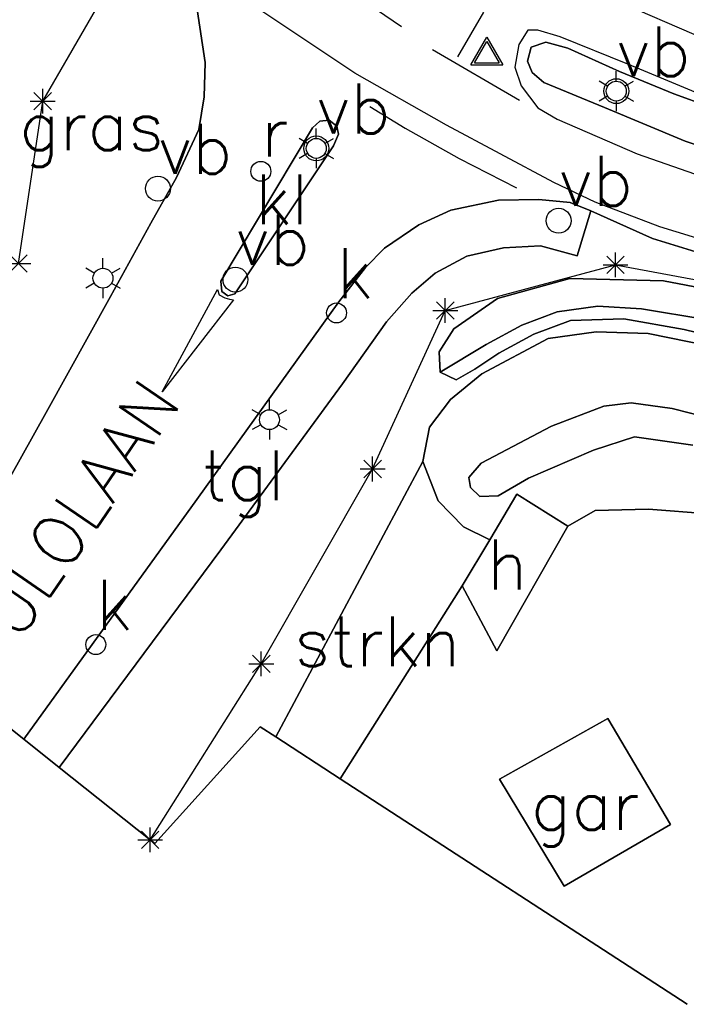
# Model space of a CAD drawing. Header units: millimetres. Extents: x 129727 to 131402, y 399018 to 399724.
# Tile 9 of 60: x 129840 to 129873, y 399401 to 399451. Entities that reach past the tile are written whole.
import ezdxf
from ezdxf.enums import TextEntityAlignment as Align

# ---------------------------------------------------------------- set-up
doc = ezdxf.new("R2010")
doc.units = ezdxf.units.MM
for name, color, linetype in [('MDI-IN-OPNAMEGRENS', 7, 'Continuous'), ('MDI-VL-BEPLANTING', 7, 'Continuous'), ('MDI-VL-GRAS', 7, 'Continuous'), ('MDI-VL-GROND', 7, 'Continuous'), ('MDI-VL-TALUD', 7, 'Continuous'), ('MDI-VL-VERHARDING', 7, 'Continuous'), ('MDI-XX-BEBOUWING', 10, 'Continuous'), ('MDI-XX-BEPLANTING', 80, 'Continuous'), ('MDI-XX-BORD', 255, 'Continuous'), ('MDI-XX-GRAS', 7, 'Continuous'), ('MDI-XX-GREPPEL', 160, 'Continuous'), ('MDI-XX-HAAG', 255, 'Continuous'), ('MDI-XX-MARKERING', 251, 'Continuous'), ('MDI-XX-RIOLERING', 130, 'Continuous'), ('MDI-XX-TALUD', 84, 'Continuous'), ('MDI-XX-TEKST25', 12, 'Continuous'), ('MDI-XX-TERREINAFSCH', 253, 'Continuous'), ('MDI-XX-VERHARDING', 30, 'Continuous')]:
    doc.layers.add(name, color=color, linetype=linetype)
doc.styles.add('ROMANS25', font='ROMANS.shx', dxfattribs={"height": 2.5})

msp = doc.modelspace()

# ---------------------------------------------------------------- linework, layer by layer
for p, q in [((129862.401, 399448.485), (129863.211, 399449.888)), ((129862.595, 399448.597), (129863.211, 399449.664)), ((129863.211, 399449.888), (129864.021, 399448.485)), ((129863.211, 399449.664), (129863.828, 399448.597)), ((129862.595, 399448.597), (129863.828, 399448.597)), ((129862.401, 399448.485), (129864.021, 399448.485)), ((129869.707, 399447.671), (129869.707, 399448.171)), ((129869.274, 399447.421), (129868.841, 399447.671)), ((129870.14, 399447.421), (129870.573, 399447.671)), ((129840.484, 399446.227), (129841.368, 399447.111)), ((129841.368, 399446.227), (129840.484, 399447.111)), ((129840.926, 399446.044), (129840.926, 399447.294)), ((129840.301, 399446.669), (129841.551, 399446.669)), ((129869.274, 399446.921), (129868.841, 399446.671)), ((129869.707, 399446.671), (129869.707, 399446.171)), ((129870.14, 399446.921), (129870.573, 399446.671)), ((129854.654, 399444.797), (129854.654, 399445.297)), ((129854.221, 399444.547), (129853.788, 399444.797)), ((129855.087, 399444.547), (129855.52, 399444.797)), ((129854.221, 399444.047), (129853.788, 399443.797)), ((129854.654, 399443.797), (129854.654, 399443.297)), ((129855.087, 399444.047), (129855.52, 399443.797)), ((129839.269, 399438.074), (129840.153, 399438.958)), ((129840.153, 399438.074), (129839.269, 399438.958)), ((129843.949, 399438.278), (129843.949, 399438.778)), ((129869.226, 399438.008), (129870.11, 399438.892)), ((129870.11, 399438.008), (129869.226, 399438.892)), ((129869.668, 399437.825), (129869.668, 399439.075)), ((129839.086, 399438.516), (129840.336, 399438.516)), ((129843.516, 399438.028), (129843.083, 399438.278)), ((129844.382, 399438.028), (129844.815, 399438.278)), ((129869.043, 399438.45), (129870.293, 399438.45)), ((129843.516, 399437.528), (129843.083, 399437.278)), ((129843.949, 399437.278), (129843.949, 399436.778)), ((129844.382, 399437.528), (129844.815, 399437.278)), ((129861.127, 399435.531), (129861.127, 399436.781)), ((129860.685, 399435.714), (129861.569, 399436.598)), ((129861.569, 399435.714), (129860.685, 399436.598)), ((129860.502, 399436.156), (129861.752, 399436.156)), ((129852.303, 399431.175), (129852.303, 399431.675)), ((129851.87, 399430.925), (129851.437, 399431.175)), ((129852.736, 399430.925), (129853.169, 399431.175)), ((129851.87, 399430.425), (129851.437, 399430.175)), ((129852.736, 399430.425), (129853.169, 399430.175)), ((129852.303, 399430.175), (129852.303, 399429.675)), ((129857.482, 399427.579), (129857.482, 399428.829)), ((129857.04, 399427.762), (129857.924, 399428.646)), ((129857.924, 399427.762), (129857.04, 399428.646)), ((129856.857, 399428.204), (129858.107, 399428.204)), ((129851.893, 399417.792), (129851.893, 399419.042)), ((129851.268, 399418.417), (129852.518, 399418.417)), ((129851.451, 399417.975), (129852.335, 399418.859)), ((129852.335, 399417.975), (129851.451, 399418.859)), ((129845.877, 399409.138), (129846.761, 399410.022)), ((129846.761, 399409.138), (129845.877, 399410.022)), ((129846.319, 399408.955), (129846.319, 399410.205)), ((129845.694, 399409.58), (129846.944, 399409.58))]:
    msp.add_line(p, q)
for centre, radius in [((129869.707, 399447.171), 0.625), ((129869.707, 399447.171), 0.5), ((129854.654, 399444.297), 0.625), ((129854.654, 399444.297), 0.5), ((129851.872, 399443.143), 0.5), ((129846.708, 399442.276), 0.625), ((129866.813, 399440.666), 0.625), ((129843.949, 399437.778), 0.5), ((129850.598, 399437.708), 0.625), ((129855.669, 399436.034), 0.5), ((129852.303, 399430.675), 0.5), ((129843.591, 399419.382), 0.5)]:
    msp.add_circle(centre, radius)
at = {"layer": 'MDI-IN-OPNAMEGRENS'}
for p, q in [((129834.388, 399419.078), (129839.972, 399414.633)), ((129846.546, 399409.399), (129851.842, 399415.254)), ((129851.842, 399415.254), (129852.627, 399414.744)), ((129839.972, 399414.633), (129841.758, 399413.211)), ((129852.627, 399414.744), (129855.855, 399412.645)), ((129841.758, 399413.211), (129846.319, 399409.58)), ((129855.855, 399412.645), (129873.269, 399401.322)), ((129846.319, 399409.58), (129846.546, 399409.399))]:
    msp.add_line(p, q, dxfattribs=at)
at = {"layer": 'MDI-VL-BEPLANTING'}
for p, q in [((129852.627, 399414.744), (129860.006, 399428.574)), ((129860.006, 399428.574), (129860.776, 399426.602)), ((129860.776, 399426.602), (129862.037, 399425.299)), ((129862.037, 399425.299), (129863.356, 399424.651)), ((129863.356, 399424.651), (129861.977, 399422.332)), ((129861.977, 399422.332), (129855.855, 399412.645)), ((129855.855, 399412.645), (129852.627, 399414.744)), ((129855.855, 399412.645), (129855.855, 399412.645))]:
    msp.add_line(p, q, dxfattribs=at)
at = {"layer": 'MDI-VL-GRAS'}
for p, q in [((129848.679, 399451.278), (129849.079, 399448.603)), ((129865.431, 399449.378), (129866.174, 399449.636)), ((129866.174, 399449.636), (129867.276, 399449.326)), ((129865.26, 399448.668), (129865.431, 399449.378)), ((129867.276, 399449.326), (129869.874, 399448.154)), ((129849.079, 399448.603), (129849.032, 399446.877)), ((129865.483, 399448.105), (129865.26, 399448.668)), ((129866.065, 399447.601), (129865.483, 399448.105)), ((129869.874, 399448.154), (129872.594, 399447.029)), ((129869.119, 399446.35), (129866.065, 399447.601)), ((129849.032, 399446.877), (129848.764, 399445.248)), ((129872.594, 399447.029), (129876.182, 399445.729)), ((129873.171, 399444.664), (129869.119, 399446.35)), ((129848.764, 399445.248), (129847.635, 399442.843)), ((129877.451, 399443.188), (129873.171, 399444.664)), ((129847.635, 399442.843), (129846.355, 399440.542)), ((129867.746, 399438.897), (129868.437, 399441.168)), ((129868.437, 399441.168), (129871.519, 399439.776)), ((129846.355, 399440.542), (129844.322, 399436.859)), ((129871.519, 399439.776), (129875.388, 399438.575)), ((129862.202, 399438.888), (129864.04, 399439.309)), ((129864.04, 399439.309), (129865.898, 399439.41)), ((129865.898, 399439.41), (129867.746, 399438.897)), ((129860.615, 399438.029), (129862.202, 399438.888)), ((129859.443, 399437.023), (129860.615, 399438.029)), ((129867.376, 399437.756), (129863.748, 399436.754)), ((129863.748, 399436.754), (129867.376, 399437.756)), ((129872.073, 399437.642), (129867.376, 399437.756)), ((129867.376, 399437.756), (129872.073, 399437.642)), ((129877.878, 399436.532), (129872.073, 399437.642)), ((129872.073, 399437.642), (129877.878, 399436.532)), ((129844.322, 399436.859), (129841.103, 399431.032)), ((129858.17, 399435.592), (129859.443, 399437.023)), ((129863.748, 399436.754), (129861.548, 399435.241)), ((129861.548, 399435.241), (129863.748, 399436.754)), ((129866.736, 399436.083), (129868.783, 399436.372)), ((129868.783, 399436.372), (129866.736, 399436.083)), ((129868.783, 399436.372), (129870.966, 399436.233)), ((129870.966, 399436.233), (129868.783, 399436.372)), ((129870.966, 399436.233), (129874.194, 399435.711)), ((129874.194, 399435.711), (129870.966, 399436.233)), ((129864.97, 399435.415), (129866.736, 399436.083)), ((129866.736, 399436.083), (129864.97, 399435.415)), ((129867.403, 399435.657), (129870.083, 399435.745)), ((129870.083, 399435.745), (129867.403, 399435.657)), ((129870.083, 399435.745), (129873.111, 399435.208)), ((129873.111, 399435.208), (129870.083, 399435.745)), ((129855.974, 399432.47), (129858.17, 399435.592)), ((129861.548, 399435.241), (129860.812, 399434.08)), ((129860.812, 399434.08), (129861.548, 399435.241)), ((129863.182, 399434.455), (129864.97, 399435.415)), ((129864.97, 399435.415), (129863.182, 399434.455)), ((129865.575, 399434.967), (129867.403, 399435.657)), ((129867.403, 399435.657), (129865.575, 399434.967)), ((129873.111, 399435.208), (129877.411, 399434.163)), ((129877.411, 399434.163), (129873.111, 399435.208)), ((129866.283, 399434.751), (129862.961, 399432.979)), ((129862.961, 399432.979), (129866.283, 399434.751)), ((129863.807, 399434.022), (129865.575, 399434.967)), ((129865.575, 399434.967), (129863.807, 399434.022)), ((129868.69, 399435.083), (129866.283, 399434.751)), ((129866.283, 399434.751), (129868.69, 399435.083)), ((129871.301, 399435.001), (129868.69, 399435.083)), ((129868.69, 399435.083), (129871.301, 399435.001)), ((129874.897, 399434.268), (129871.301, 399435.001)), ((129871.301, 399435.001), (129874.897, 399434.268)), ((129860.865, 399433.053), (129863.182, 399434.455)), ((129863.182, 399434.455), (129860.865, 399433.053)), ((129860.812, 399434.08), (129860.865, 399433.053)), ((129860.865, 399433.053), (129860.812, 399434.08)), ((129862.602, 399433.218), (129863.807, 399434.022)), ((129863.807, 399434.022), (129862.602, 399433.218)), ((129861.674, 399432.67), (129862.602, 399433.218)), ((129862.602, 399433.218), (129861.674, 399432.67)), ((129860.865, 399433.053), (129861.674, 399432.67)), ((129861.674, 399432.67), (129860.865, 399433.053)), ((129862.961, 399432.979), (129861.386, 399431.682)), ((129861.386, 399431.682), (129862.961, 399432.979)), ((129849.862, 399424.147), (129855.974, 399432.47)), ((129861.386, 399431.682), (129860.332, 399430.301)), ((129860.332, 399430.301), (129861.386, 399431.682)), ((129869.088, 399431.357), (129866.456, 399430.349)), ((129866.456, 399430.349), (129869.088, 399431.357)), ((129870.462, 399431.514), (129869.088, 399431.357)), ((129869.088, 399431.357), (129870.462, 399431.514)), ((129872.507, 399431.239), (129870.462, 399431.514)), ((129870.462, 399431.514), (129872.507, 399431.239)), ((129875.477, 399430.486), (129872.507, 399431.239)), ((129872.507, 399431.239), (129875.477, 399430.486)), ((129841.103, 399431.032), (129837.175, 399424.029)), ((129860.332, 399430.301), (129860.006, 399428.574)), ((129860.006, 399428.574), (129860.332, 399430.301)), ((129866.456, 399430.349), (129862.924, 399428.487)), ((129862.924, 399428.487), (129866.456, 399430.349)), ((129868.562, 399429.143), (129870.618, 399429.812)), ((129870.618, 399429.812), (129868.562, 399429.143)), ((129870.618, 399429.812), (129873.545, 399429.399)), ((129873.545, 399429.399), (129870.618, 399429.812)), ((129865.298, 399427.735), (129868.562, 399429.143)), ((129868.562, 399429.143), (129865.298, 399427.735)), ((129860.006, 399428.574), (129852.627, 399414.744)), ((129860.776, 399426.602), (129860.006, 399428.574)), ((129862.924, 399428.487), (129862.3, 399427.774)), ((129862.3, 399427.774), (129862.924, 399428.487)), ((129862.3, 399427.774), (129862.393, 399427.276)), ((129862.393, 399427.276), (129862.3, 399427.774)), ((129862.393, 399427.276), (129862.857, 399426.815)), ((129862.857, 399426.815), (129862.393, 399427.276)), ((129863.788, 399426.856), (129865.298, 399427.735)), ((129865.298, 399427.735), (129863.788, 399426.856)), ((129862.857, 399426.815), (129863.788, 399426.856)), ((129863.788, 399426.856), (129862.857, 399426.815)), ((129864.719, 399426.943), (129863.356, 399424.651)), ((129867.276, 399425.321), (129864.719, 399426.943)), ((129862.037, 399425.299), (129860.776, 399426.602)), ((129868.648, 399426.117), (129867.276, 399425.321)), ((129871.326, 399426.176), (129868.648, 399426.117)), ((129875.126, 399425.891), (129871.326, 399426.176)), ((129863.356, 399424.651), (129862.037, 399425.299)), ((129841.758, 399413.211), (129849.862, 399424.147)), ((129851.842, 399415.254), (129846.546, 399409.399)), ((129852.627, 399414.744), (129851.842, 399415.254)), ((129846.319, 399409.58), (129841.758, 399413.211)), ((129846.546, 399409.399), (129846.319, 399409.58))]:
    msp.add_line(p, q, dxfattribs=at)
at = {"layer": 'MDI-VL-GROND'}
for p, q in [((129867.276, 399425.321), (129868.648, 399426.117)), ((129868.648, 399426.117), (129871.326, 399426.176)), ((129871.326, 399426.176), (129875.126, 399425.891)), ((129863.714, 399419.064), (129867.276, 399425.321)), ((129855.855, 399412.645), (129861.977, 399422.332)), ((129861.977, 399422.332), (129863.714, 399419.064)), ((129869.277, 399415.672), (129863.854, 399412.626)), ((129872.421, 399410.356), (129869.277, 399415.672)), ((129873.269, 399401.322), (129855.855, 399412.645)), ((129863.854, 399412.626), (129867.089, 399407.247)), ((129863.854, 399412.626), (129863.854, 399412.626)), ((129867.089, 399407.247), (129872.421, 399410.356))]:
    msp.add_line(p, q, dxfattribs=at)
at = {"layer": 'MDI-VL-TALUD'}
for p, q in [((129863.748, 399436.754), (129867.376, 399437.756)), ((129867.376, 399437.756), (129872.073, 399437.642)), ((129872.073, 399437.642), (129877.878, 399436.532)), ((129861.548, 399435.241), (129863.748, 399436.754)), ((129868.783, 399436.372), (129866.736, 399436.083)), ((129866.736, 399436.083), (129868.783, 399436.372)), ((129870.966, 399436.233), (129868.783, 399436.372)), ((129868.783, 399436.372), (129870.966, 399436.233)), ((129874.194, 399435.711), (129870.966, 399436.233)), ((129870.966, 399436.233), (129874.194, 399435.711)), ((129866.736, 399436.083), (129864.97, 399435.415)), ((129864.97, 399435.415), (129866.736, 399436.083)), ((129870.083, 399435.745), (129867.403, 399435.657)), ((129873.111, 399435.208), (129870.083, 399435.745)), ((129860.812, 399434.08), (129861.548, 399435.241)), ((129864.97, 399435.415), (129863.182, 399434.455)), ((129863.182, 399434.455), (129864.97, 399435.415)), ((129867.403, 399435.657), (129865.575, 399434.967)), ((129877.411, 399434.163), (129873.111, 399435.208)), ((129862.961, 399432.979), (129866.283, 399434.751)), ((129865.575, 399434.967), (129863.807, 399434.022)), ((129866.283, 399434.751), (129868.69, 399435.083)), ((129868.69, 399435.083), (129871.301, 399435.001)), ((129871.301, 399435.001), (129874.897, 399434.268)), ((129863.182, 399434.455), (129860.865, 399433.053)), ((129860.865, 399433.053), (129863.182, 399434.455)), ((129860.865, 399433.053), (129860.812, 399434.08)), ((129863.807, 399434.022), (129862.602, 399433.218)), ((129862.602, 399433.218), (129861.674, 399432.67)), ((129861.674, 399432.67), (129860.865, 399433.053)), ((129861.386, 399431.682), (129862.961, 399432.979)), ((129860.332, 399430.301), (129861.386, 399431.682)), ((129869.088, 399431.357), (129866.456, 399430.349)), ((129870.462, 399431.514), (129869.088, 399431.357)), ((129872.507, 399431.239), (129870.462, 399431.514)), ((129875.477, 399430.486), (129872.507, 399431.239)), ((129860.006, 399428.574), (129860.332, 399430.301)), ((129866.456, 399430.349), (129862.924, 399428.487)), ((129868.562, 399429.143), (129870.618, 399429.812)), ((129870.618, 399429.812), (129873.545, 399429.399)), ((129865.298, 399427.735), (129868.562, 399429.143)), ((129860.776, 399426.602), (129860.006, 399428.574)), ((129862.924, 399428.487), (129862.3, 399427.774)), ((129862.3, 399427.774), (129862.393, 399427.276)), ((129862.393, 399427.276), (129862.857, 399426.815)), ((129863.788, 399426.856), (129865.298, 399427.735)), ((129862.857, 399426.815), (129863.788, 399426.856)), ((129864.719, 399426.943), (129863.356, 399424.651)), ((129867.276, 399425.321), (129864.719, 399426.943)), ((129862.037, 399425.299), (129860.776, 399426.602)), ((129868.648, 399426.117), (129867.276, 399425.321)), ((129871.326, 399426.176), (129868.648, 399426.117)), ((129875.126, 399425.891), (129871.326, 399426.176)), ((129863.356, 399424.651), (129862.037, 399425.299))]:
    msp.add_line(p, q, dxfattribs=at)
at = {"layer": 'MDI-VL-VERHARDING'}
for p, q in [((129849.079, 399448.603), (129848.679, 399451.278)), ((129866.174, 399449.636), (129865.431, 399449.378)), ((129867.276, 399449.326), (129866.174, 399449.636)), ((129865.431, 399449.378), (129865.26, 399448.668)), ((129869.874, 399448.154), (129867.276, 399449.326)), ((129849.032, 399446.877), (129849.079, 399448.603)), ((129865.26, 399448.668), (129865.483, 399448.105)), ((129865.483, 399448.105), (129866.065, 399447.601)), ((129872.594, 399447.029), (129869.874, 399448.154)), ((129866.065, 399447.601), (129869.119, 399446.35)), ((129848.764, 399445.248), (129849.032, 399446.877)), ((129876.182, 399445.729), (129872.594, 399447.029)), ((129869.119, 399446.35), (129873.171, 399444.664)), ((129854.825, 399445.663), (129854.471, 399445.323)), ((129854.471, 399445.323), (129854.825, 399445.663)), ((129855.294, 399445.718), (129854.825, 399445.663)), ((129854.825, 399445.663), (129855.294, 399445.718)), ((129855.689, 399445.413), (129855.294, 399445.718)), ((129855.294, 399445.718), (129855.689, 399445.413)), ((129847.635, 399442.843), (129848.764, 399445.248)), ((129854.471, 399445.323), (129849.867, 399437.623)), ((129849.867, 399437.623), (129854.471, 399445.323)), ((129855.766, 399445.004), (129855.689, 399445.413)), ((129855.689, 399445.413), (129855.766, 399445.004)), ((129855.519, 399444.417), (129855.766, 399445.004)), ((129855.766, 399445.004), (129855.519, 399444.417)), ((129873.171, 399444.664), (129877.451, 399443.188)), ((129850.561, 399436.999), (129855.519, 399444.417)), ((129855.519, 399444.417), (129850.561, 399436.999)), ((129846.355, 399440.542), (129847.635, 399442.843)), ((129863.795, 399441.702), (129861.399, 399441.192)), ((129861.399, 399441.192), (129863.795, 399441.702)), ((129865.824, 399441.726), (129863.795, 399441.702)), ((129863.795, 399441.702), (129865.824, 399441.726)), ((129867.389, 399441.574), (129865.824, 399441.726)), ((129865.824, 399441.726), (129867.389, 399441.574)), ((129861.399, 399441.192), (129859.793, 399440.455)), ((129859.793, 399440.455), (129861.399, 399441.192)), ((129868.437, 399441.168), (129867.389, 399441.574)), ((129867.389, 399441.574), (129868.437, 399441.168)), ((129868.437, 399441.168), (129867.746, 399438.897)), ((129871.519, 399439.776), (129868.437, 399441.168)), ((129844.322, 399436.859), (129846.355, 399440.542)), ((129859.793, 399440.455), (129858.076, 399439.287)), ((129858.076, 399439.287), (129859.793, 399440.455)), ((129875.388, 399438.575), (129871.519, 399439.776)), ((129858.076, 399439.287), (129857.116, 399438.319)), ((129857.116, 399438.319), (129858.076, 399439.287)), ((129864.04, 399439.309), (129862.202, 399438.888)), ((129865.898, 399439.41), (129864.04, 399439.309)), ((129867.746, 399438.897), (129865.898, 399439.41)), ((129862.202, 399438.888), (129860.615, 399438.029)), ((129857.116, 399438.319), (129855.788, 399436.59)), ((129855.788, 399436.59), (129857.116, 399438.319)), ((129860.615, 399438.029), (129859.443, 399437.023)), ((129849.867, 399437.623), (129849.916, 399437.115)), ((129849.867, 399437.623), (129849.867, 399437.623)), ((129849.916, 399437.115), (129849.867, 399437.623)), ((129849.867, 399437.623), (129849.867, 399437.623)), ((129841.103, 399431.032), (129844.322, 399436.859)), ((129849.916, 399437.115), (129850.215, 399436.899)), ((129850.215, 399436.899), (129849.916, 399437.115)), ((129850.215, 399436.899), (129850.561, 399436.999)), ((129850.561, 399436.999), (129850.215, 399436.899)), ((129859.443, 399437.023), (129858.17, 399435.592)), ((129855.788, 399436.59), (129848.662, 399426.676)), ((129848.662, 399426.676), (129855.788, 399436.59)), ((129858.17, 399435.592), (129855.974, 399432.47)), ((129855.974, 399432.47), (129849.862, 399424.147)), ((129837.175, 399424.029), (129841.103, 399431.032)), ((129848.662, 399426.676), (129839.972, 399414.633)), ((129839.972, 399414.633), (129848.662, 399426.676)), ((129849.862, 399424.147), (129841.758, 399413.211)), ((129839.972, 399414.633), (129834.388, 399419.078)), ((129841.758, 399413.211), (129839.972, 399414.633)), ((129841.758, 399413.211), (129841.758, 399413.211))]:
    msp.add_line(p, q, dxfattribs=at)
at = {"layer": 'MDI-XX-BEBOUWING'}
for p, q in [((129863.356, 399424.651), (129864.719, 399426.943)), ((129864.719, 399426.943), (129867.276, 399425.321)), ((129867.276, 399425.321), (129863.714, 399419.064)), ((129861.977, 399422.332), (129863.356, 399424.651)), ((129863.714, 399419.064), (129861.977, 399422.332)), ((129861.977, 399422.332), (129861.977, 399422.332)), ((129863.854, 399412.626), (129869.277, 399415.672)), ((129869.277, 399415.672), (129872.421, 399410.356)), ((129867.089, 399407.247), (129863.854, 399412.626)), ((129863.854, 399412.626), (129863.854, 399412.626)), ((129872.421, 399410.356), (129867.089, 399407.247))]:
    msp.add_line(p, q, dxfattribs=at)
at = {"layer": 'MDI-XX-BEPLANTING'}
for p, q in [((129840.926, 399446.669), (129843.965, 399451.916)), ((129839.711, 399438.516), (129840.926, 399446.669)), ((129861.127, 399436.156), (129869.668, 399438.45)), ((129869.668, 399438.45), (129879.379, 399436.63)), ((129857.482, 399428.204), (129861.127, 399436.156)), ((129851.893, 399418.417), (129857.482, 399428.204)), ((129846.319, 399409.58), (129851.893, 399418.417))]:
    msp.add_line(p, q, dxfattribs=at)
at = {"layer": 'MDI-XX-GREPPEL'}
for p, q in [((129866.736, 399436.083), (129868.783, 399436.372)), ((129868.783, 399436.372), (129870.966, 399436.233)), ((129870.966, 399436.233), (129874.194, 399435.711)), ((129864.97, 399435.415), (129866.736, 399436.083)), ((129863.182, 399434.455), (129864.97, 399435.415))]:
    msp.add_line(p, q, dxfattribs=at)
at = {"layer": 'MDI-XX-HAAG'}
msp.add_line((129861.977, 399422.332), (129855.855, 399412.645), dxfattribs=at)
at = {"layer": 'MDI-XX-MARKERING'}
for p, q in [((129854.724, 399453.293), (129858.924, 399450.422)), ((129877.293, 399448.41), (129867.639, 399452.609)), ((129856.588, 399448.069), (129851.98, 399451.16)), ((129861.757, 399448.898), (129863.06, 399451.137)), ((129865.274, 399450.233), (129864.813, 399449.509)), ((129865.766, 399450.226), (129865.274, 399450.233)), ((129866.892, 399449.903), (129865.766, 399450.226)), ((129870.288, 399448.519), (129866.892, 399449.903)), ((129860.481, 399449.259), (129864.846, 399446.723)), ((129864.813, 399449.509), (129864.621, 399448.372)), ((129861.195, 399445.455), (129856.588, 399448.069)), ((129864.621, 399448.372), (129864.93, 399447.436)), ((129874.298, 399446.853), (129870.288, 399448.519)), ((129864.93, 399447.436), (129865.778, 399446.329)), ((129857.34, 399446.401), (129859.111, 399445.32)), ((129865.778, 399446.329), (129866.746, 399445.758)), ((129866.746, 399445.758), (129870.763, 399444.016)), ((129859.111, 399445.32), (129861.829, 399443.781)), ((129866.576, 399442.581), (129861.195, 399445.455)), ((129861.829, 399443.781), (129864.697, 399442.313)), ((129870.763, 399444.016), (129877.5, 399441.675)), ((129868.652, 399441.594), (129866.576, 399442.581)), ((129871.89, 399440.352), (129868.652, 399441.594)), ((129876.107, 399439.071), (129871.89, 399440.352)), ((129846.927, 399432.068), (129849.689, 399437.215)), ((129849.689, 399437.215), (129849.775, 399436.945)), ((129849.689, 399437.215), (129849.689, 399437.215)), ((129850.507, 399436.697), (129846.927, 399432.068)), ((129849.775, 399436.945), (129850.073, 399436.795)), ((129850.073, 399436.795), (129850.294, 399436.725)), ((129850.294, 399436.725), (129850.507, 399436.697))]:
    msp.add_line(p, q, dxfattribs=at)
at = {"layer": 'MDI-XX-TALUD'}
for p, q in [((129867.376, 399437.756), (129863.748, 399436.754)), ((129872.073, 399437.642), (129867.376, 399437.756)), ((129877.878, 399436.532), (129872.073, 399437.642)), ((129863.748, 399436.754), (129861.548, 399435.241)), ((129867.403, 399435.657), (129870.083, 399435.745)), ((129870.083, 399435.745), (129873.111, 399435.208)), ((129861.548, 399435.241), (129860.812, 399434.08)), ((129865.575, 399434.967), (129867.403, 399435.657)), ((129873.111, 399435.208), (129877.411, 399434.163)), ((129862.961, 399432.979), (129866.283, 399434.751)), ((129863.807, 399434.022), (129865.575, 399434.967)), ((129866.283, 399434.751), (129868.69, 399435.083)), ((129868.69, 399435.083), (129871.301, 399435.001)), ((129871.301, 399435.001), (129874.897, 399434.268)), ((129860.812, 399434.08), (129860.865, 399433.053)), ((129862.602, 399433.218), (129863.807, 399434.022)), ((129861.674, 399432.67), (129862.602, 399433.218)), ((129860.865, 399433.053), (129861.674, 399432.67)), ((129861.386, 399431.682), (129862.961, 399432.979)), ((129860.332, 399430.301), (129861.386, 399431.682)), ((129866.456, 399430.349), (129869.088, 399431.357)), ((129869.088, 399431.357), (129870.462, 399431.514)), ((129870.462, 399431.514), (129872.507, 399431.239)), ((129872.507, 399431.239), (129875.477, 399430.486)), ((129860.006, 399428.574), (129860.332, 399430.301)), ((129862.924, 399428.487), (129866.456, 399430.349)), ((129870.618, 399429.812), (129868.562, 399429.143)), ((129873.545, 399429.399), (129870.618, 399429.812)), ((129868.562, 399429.143), (129865.298, 399427.735)), ((129860.776, 399426.602), (129860.006, 399428.574)), ((129862.3, 399427.774), (129862.924, 399428.487)), ((129862.393, 399427.276), (129862.3, 399427.774)), ((129862.857, 399426.815), (129862.393, 399427.276)), ((129865.298, 399427.735), (129863.788, 399426.856)), ((129863.788, 399426.856), (129862.857, 399426.815)), ((129862.037, 399425.299), (129860.776, 399426.602)), ((129868.648, 399426.117), (129867.276, 399425.321)), ((129871.326, 399426.176), (129868.648, 399426.117)), ((129875.126, 399425.891), (129871.326, 399426.176)), ((129863.356, 399424.651), (129862.037, 399425.299))]:
    msp.add_line(p, q, dxfattribs=at)
at = {"layer": 'MDI-XX-TERREINAFSCH'}
for p, q in [((129849.079, 399448.603), (129848.679, 399451.278)), ((129866.174, 399449.636), (129865.431, 399449.378)), ((129867.276, 399449.326), (129866.174, 399449.636)), ((129865.431, 399449.378), (129865.26, 399448.668)), ((129869.874, 399448.154), (129867.276, 399449.326)), ((129849.032, 399446.877), (129849.079, 399448.603)), ((129865.26, 399448.668), (129865.483, 399448.105)), ((129865.483, 399448.105), (129866.065, 399447.601)), ((129872.594, 399447.029), (129869.874, 399448.154)), ((129866.065, 399447.601), (129869.119, 399446.35)), ((129848.764, 399445.248), (129849.032, 399446.877)), ((129876.182, 399445.729), (129872.594, 399447.029)), ((129869.119, 399446.35), (129873.171, 399444.664)), ((129854.471, 399445.323), (129854.825, 399445.663)), ((129854.825, 399445.663), (129855.294, 399445.718)), ((129855.294, 399445.718), (129855.689, 399445.413)), ((129847.635, 399442.843), (129848.764, 399445.248)), ((129849.867, 399437.623), (129854.471, 399445.323)), ((129855.689, 399445.413), (129855.766, 399445.004)), ((129855.766, 399445.004), (129855.519, 399444.417)), ((129873.171, 399444.664), (129877.451, 399443.188)), ((129855.519, 399444.417), (129850.561, 399436.999)), ((129846.355, 399440.542), (129847.635, 399442.843)), ((129861.399, 399441.192), (129863.795, 399441.702)), ((129863.795, 399441.702), (129865.824, 399441.726)), ((129865.824, 399441.726), (129867.389, 399441.574)), ((129859.793, 399440.455), (129861.399, 399441.192)), ((129867.389, 399441.574), (129868.437, 399441.168)), ((129867.746, 399438.897), (129868.437, 399441.168)), ((129868.437, 399441.168), (129871.519, 399439.776)), ((129844.322, 399436.859), (129846.355, 399440.542)), ((129858.076, 399439.287), (129859.793, 399440.455)), ((129871.519, 399439.776), (129875.388, 399438.575)), ((129857.116, 399438.319), (129858.076, 399439.287)), ((129862.202, 399438.888), (129864.04, 399439.309)), ((129864.04, 399439.309), (129865.898, 399439.41)), ((129865.898, 399439.41), (129867.746, 399438.897)), ((129860.615, 399438.029), (129862.202, 399438.888)), ((129855.788, 399436.59), (129857.116, 399438.319)), ((129859.443, 399437.023), (129860.615, 399438.029)), ((129849.916, 399437.115), (129849.867, 399437.623)), ((129841.103, 399431.032), (129844.322, 399436.859)), ((129850.215, 399436.899), (129849.916, 399437.115)), ((129850.561, 399436.999), (129850.215, 399436.899)), ((129858.17, 399435.592), (129859.443, 399437.023)), ((129848.662, 399426.676), (129855.788, 399436.59)), ((129855.974, 399432.47), (129858.17, 399435.592)), ((129849.862, 399424.147), (129855.974, 399432.47)), ((129837.175, 399424.029), (129841.103, 399431.032)), ((129860.006, 399428.574), (129852.627, 399414.744)), ((129839.972, 399414.633), (129848.662, 399426.676)), ((129841.758, 399413.211), (129849.862, 399424.147))]:
    msp.add_line(p, q, dxfattribs=at)

# ---------------------------------------------------------------- texts
at = {"layer": 'MDI-XX-BEBOUWING', "style": 'ROMANS25'}
for s, p in [('h', (129864.243, 399423.407)), ('gar', (129868.148, 399411.335))]:
    msp.add_text(s, height=2.5, dxfattribs=at).set_placement(p, align=Align.MIDDLE_CENTER)
at = {"layer": 'MDI-XX-BEPLANTING', "style": 'ROMANS25'}
msp.add_text('strkn', height=2.5, dxfattribs=at).set_placement((129857.721, 399419.542), align=Align.MIDDLE_CENTER)
at = {"layer": 'MDI-XX-BORD', "style": 'ROMANS25'}
for p in [(129869.707, 399447.171), (129854.654, 399444.297), (129846.708, 399442.276), (129866.813, 399440.666), (129850.598, 399437.708)]:
    msp.add_text('vb', height=2.5, dxfattribs=at).set_placement(p, align=Align.BOTTOM_LEFT)
at = {"layer": 'MDI-XX-GRAS', "style": 'ROMANS25'}
msp.add_text('gras', height=2.5, dxfattribs=at).set_placement((129843.386, 399445.457), align=Align.MIDDLE_CENTER)
at = {"layer": 'MDI-XX-RIOLERING', "style": 'ROMANS25'}
for s, p in [('r', (129851.872, 399443.143)), ('k', (129855.669, 399436.034)), ('k', (129843.591, 399419.382))]:
    msp.add_text(s, height=2.5, dxfattribs=at).set_placement(p, align=Align.BOTTOM_LEFT)
at = {"layer": 'MDI-XX-TEKST25', "style": 'ROMANS25'}
msp.add_text('BORCULOLAAN', height=2.5, rotation=55.6972, dxfattribs=at).set_placement((129840.227, 399422.448), align=Align.MIDDLE_CENTER)
at = {"layer": 'MDI-XX-VERHARDING', "style": 'ROMANS25'}
for s, p in [('kl', (129852.917, 399441.735)), ('tgl', (129850.985, 399427.876))]:
    msp.add_text(s, height=2.5, dxfattribs=at).set_placement(p, align=Align.MIDDLE_CENTER)

doc.saveas('drawing.dxf')
